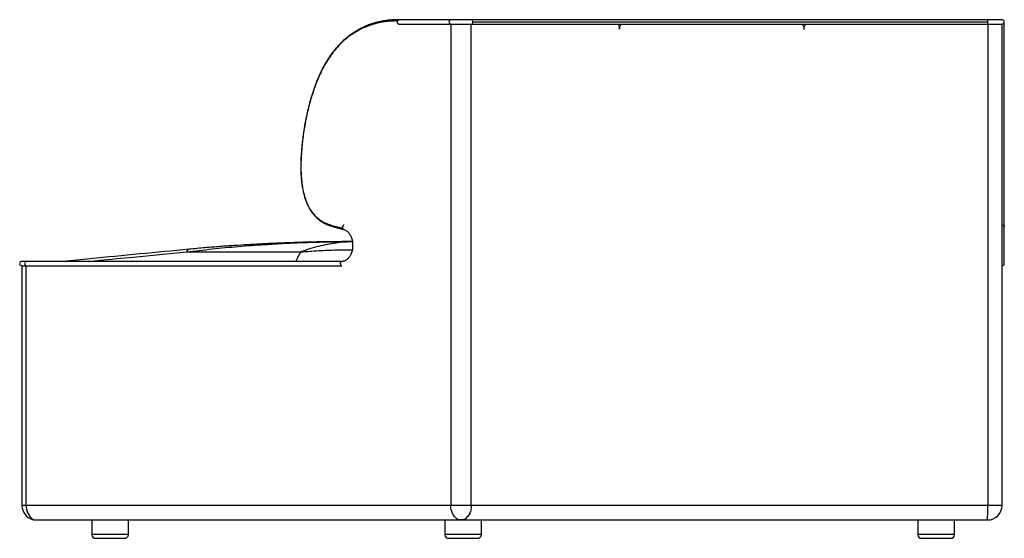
# Paper-space layout '_Back' of a CAD drawing. Header units: millimetres. Extents: x -1252 to 93, y 0 to 708.
import ezdxf

# ---------------------------------------------------------------- set-up
doc = ezdxf.new("R2010")
doc.units = ezdxf.units.MM

psp = doc.layouts.new('_Back')

# ---------------------------------------------------------------- linework, layer by layer
at = {"color": 7, "linetype": 'Continuous', "lineweight": 25}
for p, q in [((-733.9, 702), (-733.8, 702)), ((90, 708), (-733.8, 708)), ((-733.8, 702), (90, 702)), ((-662.9, 702), (-662.9, 45)), ((-634.9, 45), (-634.9, 702)), ((-632.8, 705), (70.4, 705)), ((70.4, 702), (70.4, 45)), ((90, 45), (90, 702)), ((92.7, 706.2), (92.7, 706.3)), ((93, 375), (93, 424.7)), ((-800.9, 405), (-797.9, 405)), ((-797.3, 405), (-797.9, 405)), ((-1024, 390.9), (-867.9, 390.9)), ((-817.2, 403.3), (-831.3, 401.1)), ((-811.5, 378), (-1248.7, 378)), ((-1248.7, 372), (-1248.7, 45)), ((-1248.7, 372), (-811.5, 372)), ((-1242.8, 45), (-1242.8, 372)), ((90, 45), (-1248.7, 45)), ((-1228.7, 25), (70, 25)), ((-1153.2, 25), (-1153.2, 5)), ((-1103.2, 5), (-1103.2, 25)), ((-671.2, 25), (-671.2, 5)), ((-621.2, 5), (-621.2, 25)), ((-25, 25), (-25, 5)), ((25, 5), (25, 25)), ((-1103.2, 5), (-1153.2, 5)), ((-621.2, 5), (-671.2, 5)), ((-666.2, 0), (-626.2, 0)), ((25, 5), (-25, 5)), ((-20, 0), (20, 0)), ((-1148.2, 0), (-1108.2, 0))]:
    psp.add_line(p, q, dxfattribs=at)
at = {"color": 7, "linetype": 'Continuous', "lineweight": 25, "flags": 128}
for points in [[(-662.9, 702), (-663.3, 702), (-664, 702.4), (-664.5, 703.1), (-664.9, 704), (-665, 705), (-664.9, 706), (-664.5, 706.9), (-664, 707.6), (-663.3, 708), (-662.9, 708)], [(-632.8, 705), (-632.9, 706), (-633.3, 706.9), (-633.9, 707.6), (-634.5, 708), (-634.9, 708)], [(-1242.8, 378), (-1243.2, 378), (-1243.9, 377.6), (-1244.4, 376.9), (-1244.8, 376), (-1244.9, 375), (-1244.8, 374), (-1244.4, 373.1), (-1243.9, 372.4), (-1243.2, 372), (-1242.8, 372)], [(-811.5, 372), (-812.1, 372.1), (-812.7, 372.5), (-813.3, 373.3), (-813.6, 374.3), (-813.6, 375.4), (-813.4, 376.4), (-813, 377.2), (-812.3, 377.8), (-811.5, 378)], [(-1242.8, 45), (-1242.7, 42.2), (-1242.2, 39.4), (-1241.5, 36.7), (-1240.6, 34.2), (-1239.3, 31.9), (-1237.9, 29.9), (-1236.3, 28.2), (-1234.5, 26.8), (-1232.6, 25.8), (-1230.7, 25.2), (-1228.7, 25)], [(-648.8, 25), (-650.8, 25.2), (-652.8, 25.8), (-654.7, 26.8), (-656.4, 28.2), (-658, 29.9), (-659.5, 31.9), (-660.7, 34.2), (-661.6, 36.7), (-662.3, 39.4), (-662.8, 42.2), (-662.9, 45)], [(-634.9, 45), (-635, 42.2), (-635.5, 39.4), (-636.2, 36.7), (-637.1, 34.2), (-638.3, 31.9), (-639.7, 29.9), (-641.3, 28.2), (-643, 26.8), (-644.9, 25.8), (-646.8, 25.2), (-648.8, 25)]]:
    psp.add_lwpolyline(points, dxfattribs=at)
at = {"color": 7, "linetype": 'Continuous', "lineweight": 25}
for centre, radius, start, end in [((-635.4, 704.6), 2.66, 281.8212, 8.6805), ((38.2, 705.9), 32.3, 358.412, 3.7398), ((31.7, 704.2), 38.8, 356.7073, 1.1409), ((90, 705), 3, 270, 90), ((-1248.7, 375), 3, 90, 270), ((90, 375), 3, 270, 360), ((-1228.7, 45), 20, 180, 270), ((-221.4, 40.5), 291.8, 356.9598, 0.8884), ((70, 45), 20, 270, 0), ((-1148.2, 5), 5, 180, 270), ((-1108.2, 5), 5, 270, 0), ((-666.2, 5), 5, 180, 270), ((-626.2, 5), 5, 270, 0), ((-20, 5), 5, 180, 270), ((20, 5), 5, 270, 0)]:
    psp.add_arc(centre, radius, start, end, dxfattribs=at)
for points, knots in [([(-733.8, 708), (-735.6, 708), (-739.2, 707.9), (-744.3, 707.6), (-748.8, 707.2), (-753, 706.6), (-756.7, 706), (-759.8, 705.3), (-762.3, 704.8), (-764.4, 704.2), (-766.4, 703.7), (-769.5, 702.8), (-774, 701.3), (-778.9, 699.4), (-783.3, 697.4), (-787, 695.5), (-791, 693.3), (-794.9, 690.9), (-798.5, 688.5), (-801.5, 686.2), (-803.9, 684.4), (-805.7, 682.9), (-807.2, 681.6), (-808.9, 680.2), (-810.9, 678.3), (-813.3, 675.9), (-816.1, 673), (-819, 669.8), (-821.8, 666.5), (-824.5, 663), (-828.2, 658), (-832.6, 651.3), (-837.5, 642.7), (-841.9, 633.8), (-845.9, 624.3), (-849.8, 614.1), (-853.3, 603.1), (-856.4, 591.9), (-859.1, 581.1), (-861.2, 570.9), (-862.7, 562.5), (-863.8, 555.7), (-864.5, 550.7), (-865.1, 546.2), (-865.6, 542.6), (-865.8, 540.1), (-866.1, 538.1), (-866.3, 535.9), (-866.6, 533.1), (-866.9, 529.4), (-867.2, 524.8), (-867.6, 518.8), (-867.8, 512.1), (-867.8, 505.4), (-867.7, 499.6), (-867.4, 494), (-866.9, 488.1), (-866, 481.3), (-864.9, 474.8), (-863.4, 468.7), (-861.6, 462.8), (-859.4, 457), (-856.6, 451.2), (-853.2, 445.7), (-849.6, 441.2), (-846.3, 437.7), (-843.5, 435.3), (-841.3, 433.7), (-839.4, 432.4), (-837.4, 431.2), (-835, 429.8), (-832.4, 428.6), (-829.8, 427.5), (-827.1, 426.5), (-824.2, 425.5), (-821.1, 424.6), (-817.8, 423.8), (-813.8, 422.8), (-811, 422.1), (-809.4, 421.8)], [0, 0, 0, 0, 0.017546, 0.033679, 0.048248, 0.061134, 0.073459, 0.083467, 0.09109, 0.097221, 0.103627, 0.110354, 0.127499, 0.146729, 0.158688, 0.171354, 0.184693, 0.198709, 0.211891, 0.222834, 0.231107, 0.237395, 0.242308, 0.248374, 0.255877, 0.265411, 0.276582, 0.288558, 0.300298, 0.311807, 0.323103, 0.348972, 0.373989, 0.397482, 0.422419, 0.448754, 0.476169, 0.50438, 0.529886, 0.553945, 0.576442, 0.588931, 0.600831, 0.611529, 0.620086, 0.625034, 0.628975, 0.633664, 0.640217, 0.64846, 0.658867, 0.671723, 0.689058, 0.704438, 0.717436, 0.727873, 0.742715, 0.758074, 0.774565, 0.787917, 0.802143, 0.817294, 0.833055, 0.849335, 0.866311, 0.877876, 0.888409, 0.896625, 0.901757, 0.908337, 0.916623, 0.926496, 0.934006, 0.942639, 0.95282, 0.961833, 0.972402, 0.984952, 1, 1, 1, 1]), ([(-735.7, 706.3), (-738.6, 706.2), (-744.6, 706.1), (-753.7, 705.2), (-763, 703.4), (-772.5, 700.8), (-782, 697.1), (-791.4, 692.3), (-800.2, 686.6), (-808.4, 680), (-815.9, 672.8), (-823, 664.6), (-829.5, 655.7), (-835.4, 646), (-840.9, 635.4), (-846, 623.7), (-850.6, 611.2), (-854.5, 598.3), (-857.9, 585.4), (-860.7, 572.6), (-863, 560.2), (-864.6, 549.1), (-865.8, 539.4), (-866.6, 531), (-867.2, 522.5), (-867.6, 513.6), (-867.7, 504.1), (-867.3, 494.3), (-866.4, 484.8), (-864.9, 475.8), (-862.9, 467.4), (-860.2, 459.4), (-856.8, 452), (-852.6, 445.4), (-848.1, 440.1), (-843.5, 436), (-839.1, 433), (-834.6, 430.6), (-830.7, 428.9), (-827.1, 427.7), (-823.7, 426.6), (-819.9, 425.6), (-815.6, 424.5), (-812.4, 423.8), (-810.8, 423.4)], [0, 0, 0, 0, 0.0284285, 0.0579258, 0.0883198, 0.119483, 0.1513404, 0.1835427, 0.2156177, 0.2450037, 0.2744917, 0.3039905, 0.333132, 0.3621396, 0.3912419, 0.4233316, 0.4556692, 0.4877511, 0.5192907, 0.5499566, 0.5793817, 0.6071721, 0.6275916, 0.6465387, 0.6653543, 0.6859172, 0.7077019, 0.7302089, 0.7530083, 0.7731707, 0.7933105, 0.8135167, 0.8336506, 0.8536877, 0.8738872, 0.8903126, 0.906103, 0.9213358, 0.9362451, 0.9462086, 0.957156, 0.9694988, 0.983645, 1, 1, 1, 1]), ([(-733.8, 702), (-734, 702), (-734.6, 702.1), (-735.3, 702.8), (-735.8, 703.8), (-735.9, 705), (-735.8, 705.8), (-735.7, 706.2), (-735.7, 706.3)], [0, 0, 0, 0, 0.194456, 0.388911, 0.583367, 0.777822, 0.972278, 1, 1, 1, 1]), ([(-735.7, 706.3), (-735.5, 706.6), (-735.3, 707.2), (-734.6, 707.9), (-734, 708), (-733.8, 708)], [0, 0, 0, 0, 0.300648, 0.650324, 1, 1, 1, 1]), ([(-435, 702), (-434.7, 701.7), (-434.2, 701), (-433.4, 699.6), (-432.7, 697.5), (-432.5, 695.9), (-432.5, 695)], [0, 0, 0, 0, 0.151319, 0.374629, 0.657573, 1, 1, 1, 1]), ([(-432.5, 695), (-432.4, 695.9), (-432.3, 697.5), (-431.7, 699.3), (-431.1, 700.4), (-430.7, 701.1), (-430.3, 701.6), (-430.1, 701.9), (-430, 702)], [0, 0, 0, 0, 0.3424342, 0.625397, 0.744653, 0.8489447, 0.9382685, 1, 1, 1, 1]), ([(-183.2, 702), (-183, 701.7), (-182.3, 701), (-181.5, 699.6), (-180.6, 697.5), (-180.5, 695.9), (-180.5, 695)], [0, 0, 0, 0, 0.151319, 0.374629, 0.657573, 1, 1, 1, 1]), ([(-180.5, 695), (-180.4, 695.9), (-180.3, 697.5), (-179.6, 699.3), (-178.9, 700.4), (-178.5, 701.1), (-178.1, 701.6), (-177.8, 701.9), (-177.7, 702)], [0, 0, 0, 0, 0.342434, 0.625397, 0.744653, 0.848945, 0.938269, 1, 1, 1, 1]), ([(93, 424.7), (93, 425.1), (93, 425.8), (93, 426.8), (93, 427.8), (93, 428.7), (93, 429.7), (93, 431.1), (93, 433.2), (93, 436.3), (93, 439.6), (93, 443.1), (93, 447.5), (93, 452.7), (93, 458.8), (93, 464.7), (93, 470.3), (93, 475.7), (93, 482.7), (93, 491.6), (93, 502.5), (93, 513.1), (93, 523.3), (93, 533), (93, 542.6), (93, 552.6), (93, 563.1), (93, 573.7), (93, 584.5), (93, 595.2), (93, 605.8), (93, 616.1), (93, 625.9), (93, 635.1), (93, 643.5), (93, 651.3), (93, 657.4), (93, 662.1), (93, 665.9), (93, 669.8), (93, 674.1), (93, 678.5), (93, 683), (93, 687.2), (93, 691.1), (93, 694.6), (93, 697.7), (93, 700.3), (93, 702.4), (93, 703.9), (93, 704.8), (93, 704.9), (93, 705)], [0, 0, 0, 0, 0.016204, 0.029972, 0.041787, 0.052086, 0.061266, 0.069682, 0.088472, 0.106955, 0.120749, 0.134385, 0.147426, 0.165622, 0.182435, 0.19789, 0.211824, 0.224359, 0.236647, 0.261603, 0.286805, 0.31165, 0.335335, 0.356817, 0.378957, 0.402565, 0.427282, 0.452788, 0.478828, 0.505154, 0.531549, 0.557827, 0.583779, 0.608763, 0.632752, 0.655875, 0.678249, 0.690741, 0.703254, 0.717529, 0.733882, 0.752215, 0.772543, 0.794898, 0.816162, 0.839059, 0.86348, 0.889058, 0.91568, 0.943197, 0.9714, 1, 1, 1, 1]), ([(-809.4, 421.8), (-809.1, 421.7), (-808.3, 421.5), (-806.9, 420.9), (-805.3, 419.9), (-803.8, 418.7), (-802.3, 417.1), (-801.1, 415.4), (-799.9, 413.4), (-798.9, 411.2), (-798.1, 408.9), (-797.5, 406.4), (-797.1, 403.9), (-796.9, 401.2), (-796.9, 398.6), (-797.1, 396), (-797.5, 393.5), (-798.1, 391), (-799, 388.7), (-799.9, 386.5), (-801.1, 384.6), (-802.4, 382.8), (-803.8, 381.3), (-805.3, 380.1), (-806.8, 379.2), (-808.4, 378.5), (-810, 378.1), (-811, 378), (-811.5, 378)], [0, 0, 0, 0, 0.019512, 0.061196, 0.102137, 0.142246, 0.181782, 0.220985, 0.260024, 0.299002, 0.337966, 0.376946, 0.41595, 0.454976, 0.494009, 0.533033, 0.572022, 0.610959, 0.649832, 0.68864, 0.727396, 0.766132, 0.804907, 0.843832, 0.883087, 0.922912, 0.96357, 1, 1, 1, 1]), ([(-808.4, 427.6), (-808.5, 427.6), (-808.9, 427.6), (-809.4, 427.3), (-810, 426.8), (-810.5, 426.1), (-810.8, 425.3), (-810.9, 424.4), (-810.9, 423.8), (-810.8, 423.4), (-810.8, 423.4)], [0, 0, 0, 0, 0.097235, 0.243088, 0.388942, 0.534795, 0.680648, 0.826501, 0.972354, 1, 1, 1, 1]), ([(-810.8, 423.4), (-810.7, 423.2), (-810.6, 422.7), (-810.2, 422.2), (-809.8, 421.8), (-809.5, 421.8), (-809.4, 421.8)], [0, 0, 0, 0, 0.24859, 0.554691, 0.860792, 1, 1, 1, 1]), ([(90, 427.6), (90.2, 427.6), (90.7, 427.6), (91.4, 427.3), (92.2, 426.8), (92.7, 426.1), (93, 425.4), (93, 424.9), (93, 424.7)], [0, 0, 0, 0, 0.12495, 0.312677, 0.500404, 0.688131, 0.875859, 1, 1, 1, 1]), ([(-797.9, 405), (-800.4, 405), (-805.1, 405), (-811.5, 405), (-816.8, 404.9), (-820.9, 404.9), (-824, 404.9), (-826.7, 404.8), (-830.1, 404.8), (-834.7, 404.7), (-840.6, 404.6), (-848, 404.5), (-857.1, 404.3), (-868.1, 404), (-880.2, 403.6), (-893.5, 403.1), (-908.1, 402.5), (-923.9, 401.7), (-940.8, 400.8), (-959, 399.6), (-978.4, 398.3), (-998.9, 396.6), (-1013, 395.3), (-1020.3, 394.6)], [0, 0, 0, 0, 0.034032, 0.062868, 0.086497, 0.104907, 0.118088, 0.128942, 0.140651, 0.164343, 0.190923, 0.2204, 0.264432, 0.313705, 0.368121, 0.427517, 0.493293, 0.564328, 0.640664, 0.722348, 0.809429, 0.901961, 1, 1, 1, 1]), ([(-917.3, 401.1), (-908.2, 401.7), (-889.9, 402.8), (-871.6, 403.5), (-862.5, 403.9)], [0, 0, 0, 0, 0.500783, 1, 1, 1, 1]), ([(-862.5, 403.9), (-851.8, 404.2), (-831.2, 404.8), (-810.7, 404.9), (-800.9, 405)], [0, 0, 0, 0, 0.522971, 1, 1, 1, 1]), ([(-797.2, 404.8), (-799.3, 404.7), (-806, 404.6), (-812.6, 403.9), (-817.2, 403.3)], [0, 0, 0, 0, 0.313521, 1, 1, 1, 1]), ([(-1020.3, 394.6), (-1042.8, 392.5), (-1087.8, 388.2), (-1145.1, 382.6), (-1179.9, 379.2), (-1192.2, 378)], [0, 0, 0, 0, 0.392933, 0.785672, 1, 1, 1, 1]), ([(-1158.2, 378), (-1153, 378.5), (-1132.4, 380.5), (-1087.7, 384.9), (-1048.2, 388.6), (-1024, 390.9)], [0, 0, 0, 0, 0.115672, 0.459597, 1, 1, 1, 1]), ([(-1024, 390.9), (-1012.3, 392.3), (-988.7, 395.2), (-953.1, 398.6), (-929.3, 400.3), (-917.3, 401.1)], [0, 0, 0, 0, 0.331686, 0.665015, 1, 1, 1, 1]), ([(-1020.3, 394.5), (-1020.5, 394.5), (-1021.3, 394.6), (-1022.5, 393.5), (-1023.5, 391.8), (-1024, 390.9)], [0, 0, 0, 0, 0.164638, 0.582319, 1, 1, 1, 1]), ([(-867.9, 390.9), (-868.8, 389.4), (-870.7, 386.4), (-873, 382.1), (-874, 379.3), (-874.5, 378)], [0, 0, 0, 0, 0.345695, 0.691382, 1, 1, 1, 1]), ([(-831.3, 401.1), (-835.4, 400.3), (-843.5, 398.6), (-855.8, 395.2), (-863.8, 392.4), (-867.9, 390.9)], [0, 0, 0, 0, 0.328376, 0.661709, 1, 1, 1, 1]), ([(-867.9, 390.9), (-859.7, 391.6), (-843.3, 392.9), (-819.9, 393.8), (-804.6, 393.7), (-797.5, 393.7)], [0, 0, 0, 0, 0.34975, 0.699501, 1, 1, 1, 1])]:
    psp.add_open_spline(points, degree=3, knots=knots, dxfattribs=at)

doc.saveas('drawing.dxf')
